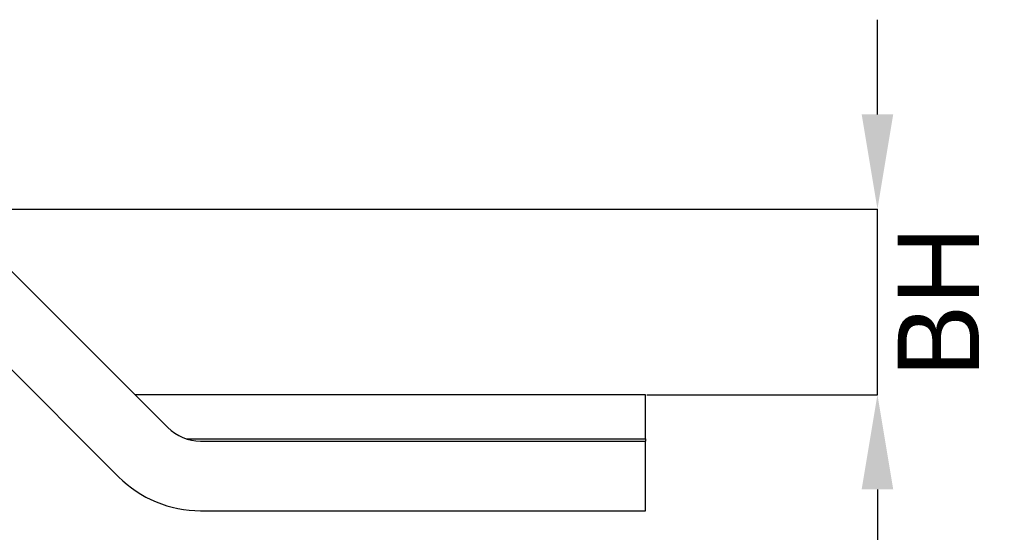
# Model space of a CAD drawing. Header units: millimetres. Extents: x 2869 to 3145, y 1559 to 1751.
# Tile 6 of 8: x 2962 to 3005, y 1591 to 1613. Entities that reach past the tile are written whole.
import ezdxf

# ---------------------------------------------------------------- set-up
doc = ezdxf.new("R2010")
doc.units = ezdxf.units.MM
doc.layers.add('1轮廓实线层', color=7, linetype='Continuous')
doc.layers.add('2细线层', color=3, linetype='Continuous')
doc.styles.add('SLDTEXTSTYLE1', font='txt')
doc.dimstyles.new('SLDDIMSTYLE0', dxfattribs={"dimtxt": 3.5, "dimasz": 4.08, "dimexe": 0, "dimexo": 0.0625, "dimgap": 0.875, "dimtad": 2, "dimdec": 0, "dimrnd": 1e-09, "dimzin": 12, "dimdsep": 46, "dimtxsty": 'SLDTEXTSTYLE1', "dimsah": 1, "dimcen": 0.09, "dimadec": 0, "dimazin": 3, "dimtfac": 1, "dimtmove": 0, "dimatfit": 0, "dimfxl": 1, "dimfrac": 2, "dimtolj": 1, "dimtzin": 12, "dimarcsym": 0})

# ---------------------------------------------------------------- blocks, each defined once
blk = doc.blocks.new('*D6')
at = {"layer": '2细线层', "color": 0, "lineweight": -2, "transparency": 16777216}
for p, q in [((2999.365, 1609.25), (2999.365, 1613.33)), ((2957.356, 1605.17), (2999.365, 1605.17)), ((2999.365, 1597.17), (2999.365, 1605.17)), ((2989.427, 1597.17), (2999.365, 1597.17)), ((2999.365, 1593.09), (2999.365, 1589.01))]:
    blk.add_line(p, q, dxfattribs=at)
at = {"layer": '2细线层', "color": 0, "transparency": 16777216}
for points in [[(2998.685, 1609.25), (3000.045, 1609.25), (2999.365, 1605.17)], [(2998.685, 1593.09), (3000.045, 1593.09), (2999.365, 1597.17)]]:
    blk.add_solid(points, dxfattribs=at)
at = {"layer": 'Defpoints', "color": 0, "transparency": 16777216}
for p in [(2957.293, 1605.17), (2999.365, 1605.17), (2989.365, 1597.17)]:
    blk.add_point(p, dxfattribs=at)
at = {"layer": '2细线层', "color": 0, "transparency": 16777216, "insert": (3000.24, 1601.17), "char_height": 3.5, "attachment_point": 2, "rotation": 90}
blk.add_mtext('\\A1;BH', dxfattribs=at)

msp = doc.modelspace()

# ---------------------------------------------------------------- linework, layer by layer
at = {"layer": '1轮廓实线层', "linetype": 'Continuous', "lineweight": 25}
for p, q in [((2960.829, 1603.706), (2968.779, 1595.756)), ((2958.708, 1601.584), (2966.657, 1593.635)), ((2989.365, 1597.17), (2967.365, 1597.17)), ((2989.365, 1595.263), (2989.365, 1597.17)), ((2969.59, 1595.263), (2989.365, 1595.263)), ((2970.193, 1595.17), (2989.365, 1595.17)), ((2989.365, 1595.263), (2989.365, 1595.17)), ((2989.365, 1592.17), (2989.365, 1595.17)), ((2970.193, 1592.17), (2989.365, 1592.17))]:
    msp.add_line(p, q, dxfattribs=at)
for radius in [2, 5]:
    msp.add_arc((2970.193, 1597.17), radius, 225, 270, dxfattribs=at)

# ---------------------------------------------------------------- dimensions: what is measured, and where the dimension line sits
at = {"layer": '2细线层'}
dim = msp.add_linear_dim(base=(2999.365, 1605.17), p1=(2989.365, 1597.17), p2=(2957.293, 1605.17), angle=90, text='BH', dimstyle='SLDDIMSTYLE0', override={"dimtxsty": 'Standard'}, dxfattribs=at)
dim.commit()
dim.dimension.update_dxf_attribs({"geometry": '*D6', "text_midpoint": (2999.365, 1601.17), "dimtype": 160})

doc.saveas('drawing.dxf')
